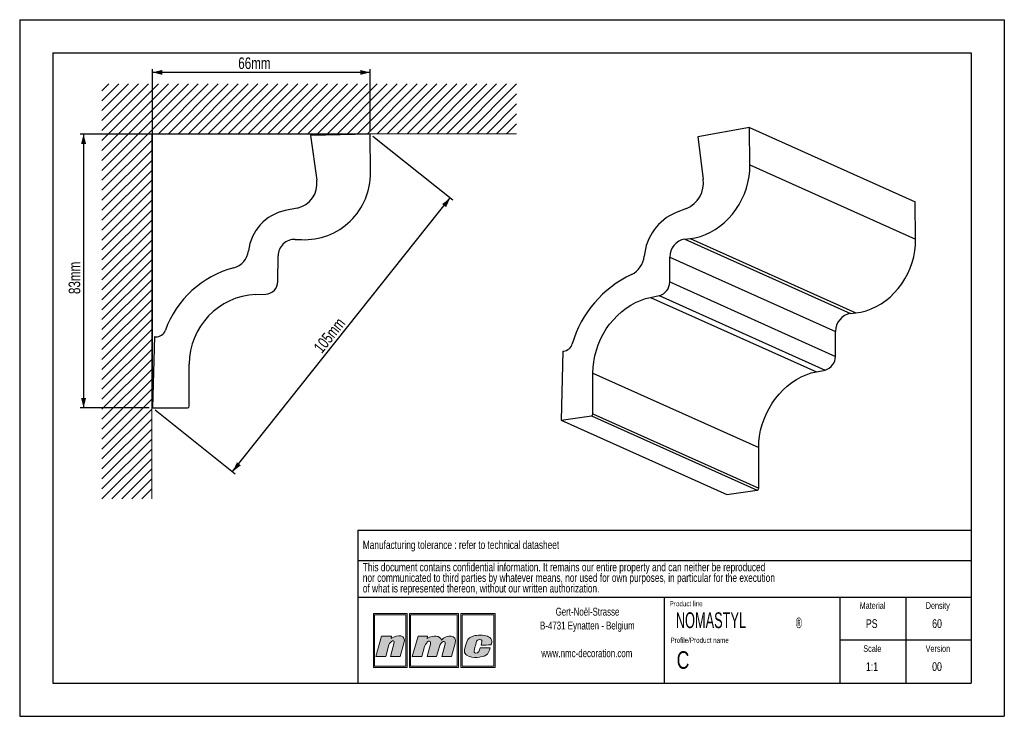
# Model space of a CAD drawing. Header units: millimetres. Extents: x 0 to 297, y 0 to 210.
import ezdxf
from ezdxf.lldxf.tags import DXFTag

# ---------------------------------------------------------------- set-up
doc = ezdxf.new("R2010")
doc.units = ezdxf.units.MM
doc.layers.add('1', color=7, linetype='Continuous', lineweight=25)
for name, color, linetype in [('2', 7, 'Continuous'), ('4', 11, 'PHANTOM'), ('5', 136, 'PHANTOM')]:
    doc.layers.add(name, color=color, linetype=linetype)
doc.styles.add('SLDTEXTSTYLE0', font='TXT', dxfattribs={"width": 0.70989})
doc.styles.add('SLDTEXTSTYLE1', font='TXT', dxfattribs={"width": 0.75})
doc.styles.add('SLDTEXTSTYLE3', font='TXT', dxfattribs={"width": 0.605})
tags = doc.linetypes.add('PHANTOM', pattern=[12.7, 6.35, -1.27, 1.27, -1.27, 1.27, -1.27]).pattern_tags.tags
tags[14:15] = [DXFTag(74, 4), DXFTag(75, 0), DXFTag(340, '0'), DXFTag(46, 1.0), DXFTag(50, 0.0), DXFTag(44, 0.0), DXFTag(45, 0.0)]
tags[12:13] = [DXFTag(74, 4), DXFTag(75, 0), DXFTag(340, '0'), DXFTag(46, 1.0), DXFTag(50, 0.0), DXFTag(44, 0.0), DXFTag(45, 0.0)]
tags[10:11] = [DXFTag(74, 4), DXFTag(75, 0), DXFTag(340, '0'), DXFTag(46, 1.0), DXFTag(50, 0.0), DXFTag(44, 0.0), DXFTag(45, 0.0)]
tags[8:9] = [DXFTag(74, 4), DXFTag(75, 0), DXFTag(340, '0'), DXFTag(46, 1.0), DXFTag(50, 0.0), DXFTag(44, 0.0), DXFTag(45, 0.0)]
tags[6:7] = [DXFTag(74, 4), DXFTag(75, 0), DXFTag(340, '0'), DXFTag(46, 1.0), DXFTag(50, 0.0), DXFTag(44, 0.0), DXFTag(45, 0.0)]
tags[4:5] = [DXFTag(74, 4), DXFTag(75, 0), DXFTag(340, '0'), DXFTag(46, 1.0), DXFTag(50, 0.0), DXFTag(44, 0.0), DXFTag(45, 0.0)]
doc.dimstyles.new('SLDDIMSTYLE0', dxfattribs={"dimtxt": 3.5, "dimasz": 3, "dimexe": 0, "dimexo": 0.0625, "dimgap": 0.875, "dimtad": 1, "dimdec": 0, "dimrnd": 1e-09, "dimzin": 12, "dimdsep": 46, "dimtxsty": 'SLDTEXTSTYLE1', "dimsah": 1, "dimcen": 0.09, "dimadec": 0, "dimazin": 3, "dimtfac": 1, "dimtdec": 0, "dimtofl": 0, "dimtmove": 0, "dimatfit": 3, "dimfxl": 1, "dimfrac": 2, "dimtolj": 1, "dimtzin": 12, "dimarcsym": 0})

# ---------------------------------------------------------------- blocks, each defined once
blk = doc.blocks.new('SW_NOTE_0')
at = {"layer": '2', "color": 0, "char_height": 2.5, "attachment_point": 1, "style": 'SLDTEXTSTYLE1'}
for s, insert in [('This document contains confidential information. It remains our entire property and can neither be reproduced', (0, 3.22)), ('nor communicated to third parties by whatever means, nor used for own purposes, in particular for the execution', (0, 0.03)), ('of what is represented thereon, without our written authorization.', (0, -3.17))]:
    blk.add_mtext(s, dxfattribs=dict(at, insert=insert))
blk = doc.blocks.new('SW_NOTE_1')
at = {"layer": '2', "color": 0, "char_height": 2.3813, "attachment_point": 2, "style": 'SLDTEXTSTYLE1'}
for s, insert in [('Gert-Noël-Strasse', (13.02, 3.07)), ('B-4731 Eynatten - Belgium', (12.97, -1.11)), ('www.nmc-decoration.com', (12.81, -9.46))]:
    blk.add_mtext(s, dxfattribs=dict(at, insert=insert))
blk = doc.blocks.new('SW_NOTE_2')
at = {"layer": '2', "color": 0, "attachment_point": 1, "style": 'SLDTEXTSTYLE3'}
for s, insert, char_height in [('NOMASTYL', (0, 6.14), 4.763), ('®', (36.17, 4.54), 3.17)]:
    blk.add_mtext(s, dxfattribs=dict(at, insert=insert, char_height=char_height))
blk = doc.blocks.new('_D')
at = {"layer": '5'}
for p, q in [((40.06, 93.98), (40.06, 195.11)), ((105.71, 194.11), (40.06, 194.11)), ((105.71, 176.53), (105.71, 195.11))]:
    blk.add_line(p, q, dxfattribs=at)
for points in [[(40.06, 194.11), (43.06, 193.36), (43.06, 194.86)], [(105.71, 194.11), (102.71, 194.86), (102.71, 193.36)]]:
    blk.add_solid(points, dxfattribs=at)
at = {"layer": '5', "insert": (65.93, 198.63), "char_height": 3.5, "attachment_point": 1, "style": 'SLDTEXTSTYLE1'}
blk.add_mtext('66mm', dxfattribs=at)
blk = doc.blocks.new('_D_1')
at = {"layer": '5'}
for p, q in [((104.71, 175.53), (18.27, 175.53)), ((19.27, 175.53), (19.27, 92.98)), ((39.06, 92.98), (18.27, 92.98))]:
    blk.add_line(p, q, dxfattribs=at)
for points in [[(19.27, 175.53), (18.52, 172.53), (20.02, 172.53)], [(19.27, 92.98), (20.02, 95.98), (18.52, 95.98)]]:
    blk.add_solid(points, dxfattribs=at)
at = {"layer": '5', "insert": (14.76, 127.29), "char_height": 3.5, "attachment_point": 1, "rotation": 90, "style": 'SLDTEXTSTYLE1'}
blk.add_mtext('83mm', dxfattribs=at)
blk = doc.blocks.new('_D_2')
at = {"layer": '5'}
for p, q in [((106.5, 174.91), (130.67, 155.68)), ((64.24, 73.75), (129.89, 156.3)), ((40.85, 92.36), (65.02, 73.13))]:
    blk.add_line(p, q, dxfattribs=at)
for points in [[(129.89, 156.3), (127.44, 154.42), (128.61, 153.49)], [(64.24, 73.75), (66.69, 75.64), (65.52, 76.57)]]:
    blk.add_solid(points, dxfattribs=at)
at = {"layer": '5', "insert": (88.4, 111.38), "char_height": 3.5, "attachment_point": 1, "rotation": 51.5056, "style": 'SLDTEXTSTYLE1'}
blk.add_mtext('105mm', dxfattribs=at)

msp = doc.modelspace()

# ---------------------------------------------------------------- hatches: boundary and pattern name
at = {"layer": '4'}
h = msp.add_hatch(color=11, dxfattribs=at)
h.paths.add_polyline_path([(106.68, 30.96), (106.68, 14.75), (116.87, 14.75), (116.87, 30.96)], flags=0)
h.paths.add_polyline_path([(116.49, 15.13), (107.06, 15.13), (107.06, 30.58), (116.49, 30.58)], flags=0)
h = msp.add_hatch(color=11, dxfattribs=at)
h.paths.add_polyline_path([(117.56, 14.75), (132.37, 14.75), (132.37, 30.96), (117.56, 30.96)], flags=0)
h.paths.add_polyline_path([(131.99, 15.13), (117.93, 15.13), (117.93, 30.58), (131.99, 30.58)], flags=0)
h = msp.add_hatch(color=11, dxfattribs=at)
h.paths.add_polyline_path([(133.06, 14.75), (143.42, 14.75), (143.42, 30.96), (133.06, 30.96)], flags=0)
h.paths.add_polyline_path([(133.43, 15.13), (133.43, 30.58), (143.05, 30.58), (143.05, 15.13)], flags=0)
h = msp.add_hatch(color=11, dxfattribs=at)
edge = h.paths.add_edge_path(flags=0)
edge.add_line((112.11, 24.18), (112.01, 23.45))
edge.add_spline(control_points=[(112.01, 23.45), (114.01, 24.83), (116.69, 24.62), (115.92, 22.08)], knot_values=[3, 3, 3, 3, 4, 4, 4, 4], weights=[1, 1, 1, 1], degree=3, periodic=0)
edge.add_line((115.92, 22.08), (114.74, 18.04))
edge.add_line((114.74, 18.04), (111.86, 18.04))
edge.add_line((111.86, 18.04), (112.9, 21.86))
edge.add_spline(control_points=[(112.9, 21.86), (113.35, 23.46), (111.69, 22.69), (111.37, 21.5)], knot_values=[7, 7, 7, 7, 8, 8, 8, 8], weights=[1, 1, 1, 1], degree=3, periodic=0)
edge.add_line((111.37, 21.5), (110.41, 18.02))
edge.add_line((110.41, 18.02), (107.46, 18.02))
edge.add_line((107.46, 18.02), (109.17, 24.18))
edge.add_line((109.17, 24.18), (112.11, 24.18))
h = msp.add_hatch(color=11, dxfattribs=at)
edge = h.paths.add_edge_path(flags=0)
edge.add_spline(control_points=[(127.21, 22.99), (126.81, 24.29), (124.9, 24.64), (122.93, 23.47)], knot_values=[10, 10, 10, 10, 11, 11, 11, 11], weights=[1, 1, 1, 1], degree=3, periodic=0)
edge.add_line((122.93, 23.47), (123, 24.16))
edge.add_line((123, 24.16), (120.19, 24.16))
edge.add_line((120.19, 24.16), (118.43, 18.04))
edge.add_line((118.43, 18.04), (121.29, 18.04))
edge.add_line((121.29, 18.04), (122.14, 21.01))
edge.add_spline(control_points=[(122.14, 21.01), (122.62, 22.76), (124.29, 23.26), (123.89, 21.78)], knot_values=[1, 1, 1, 1, 2, 2, 2, 2], weights=[1, 1, 1, 1], degree=3, periodic=0)
edge.add_line((123.89, 21.78), (122.87, 18.04))
edge.add_line((122.87, 18.04), (125.77, 18.04))
edge.add_line((125.77, 18.04), (126.61, 21.03))
edge.add_spline(control_points=[(126.61, 21.03), (127.08, 22.79), (128.67, 22.98), (128.34, 21.78)], knot_values=[5, 5, 5, 5, 6, 6, 6, 6], weights=[1, 1, 1, 1], degree=3, periodic=0)
edge.add_line((128.34, 21.78), (127.32, 18.04))
edge.add_line((127.32, 18.04), (130.25, 18.04))
edge.add_line((130.25, 18.04), (131.38, 22.06))
edge.add_spline(control_points=[(131.38, 22.06), (132.09, 24.58), (128.84, 24.76), (127.21, 22.99)], knot_values=[9, 9, 9, 9, 10, 10, 10, 10], weights=[1, 1, 1, 1], degree=3, periodic=0)
h = msp.add_hatch(color=11, dxfattribs=at)
edge = h.paths.add_edge_path(flags=0)
edge.add_spline(control_points=[(134.89, 18.39), (133.85, 18.98), (133.99, 19.85), (134.84, 22.43)], knot_values=[12, 12, 12, 12, 13, 13, 13, 13], weights=[1, 1, 1, 1], degree=3, periodic=0)
edge.add_spline(control_points=[(134.84, 22.43), (135.19, 23.49), (135.98, 23.97), (136.94, 24.25)], knot_values=[13, 13, 13, 13, 14, 14, 14, 14], weights=[1, 1, 1, 1], degree=3, periodic=0)
edge.add_spline(control_points=[(136.94, 24.25), (137.88, 24.52), (139.96, 24.52), (141.09, 24.14)], knot_values=[14, 14, 14, 14, 15, 15, 15, 15], weights=[1, 1, 1, 1], degree=3, periodic=0)
edge.add_spline(control_points=[(141.09, 24.14), (141.53, 23.99), (142.16, 23.59), (142.35, 23.1)], knot_values=[15, 15, 15, 15, 16, 16, 16, 16], weights=[1, 1, 1, 1], degree=3, periodic=0)
edge.add_spline(control_points=[(142.35, 23.1), (142.56, 22.46), (142.3, 21.95), (142.14, 21.5)], knot_values=[0, 0, 0, 0, 1, 1, 1, 1], weights=[1, 1, 1, 1], degree=3, periodic=0)
edge.add_spline(control_points=[(142.14, 21.5), (141.24, 21.49), (140.31, 21.49), (139.18, 21.49)], knot_values=[1, 1, 1, 1, 2, 2, 2, 2], weights=[1, 1, 1, 1], degree=3, periodic=0)
edge.add_spline(control_points=[(139.18, 21.49), (139.36, 22.3), (139.62, 22.81), (139.16, 23.09)], knot_values=[2, 2, 2, 2, 3, 3, 3, 3], weights=[1, 1, 1, 1], degree=3, periodic=0)
edge.add_spline(control_points=[(139.16, 23.09), (138.93, 23.2), (138.56, 23.18), (138.35, 23.09)], knot_values=[3, 3, 3, 3, 4, 4, 4, 4], weights=[1, 1, 1, 1], degree=3, periodic=0)
edge.add_spline(control_points=[(138.35, 23.09), (137.95, 22.9), (137.85, 22.71), (137.71, 22.22)], knot_values=[4, 4, 4, 4, 5, 5, 5, 5], weights=[1, 1, 1, 1], degree=3, periodic=0)
edge.add_spline(control_points=[(137.71, 22.22), (137.46, 21.3), (137.43, 21.26), (137.16, 20.2)], knot_values=[5, 5, 5, 5, 6, 6, 6, 6], weights=[1, 1, 1, 1], degree=3, periodic=0)
edge.add_spline(control_points=[(137.16, 20.2), (136.89, 19.31), (137.12, 19.11), (137.5, 19.05)], knot_values=[6, 6, 6, 6, 7, 7, 7, 7], weights=[1, 1, 1, 1], degree=3, periodic=0)
edge.add_spline(control_points=[(137.5, 19.05), (138.56, 18.92), (138.63, 19.81), (138.88, 20.64)], knot_values=[7, 7, 7, 7, 8, 8, 8, 8], weights=[1, 1, 1, 1], degree=3, periodic=0)
edge.add_line((138.88, 20.64), (138.93, 20.64))
edge.add_line((138.93, 20.64), (141.88, 20.64))
edge.add_spline(control_points=[(141.88, 20.64), (141.66, 19.75), (141.37, 18.75), (140.63, 18.38)], knot_values=[10, 10, 10, 10, 11, 11, 11, 11], weights=[1, 1, 1, 1], degree=3, periodic=0)
edge.add_spline(control_points=[(140.63, 18.38), (139.27, 17.79), (136.78, 17.34), (134.89, 18.39)], knot_values=[11, 11, 11, 11, 12, 12, 12, 12], weights=[1, 1, 1, 1], degree=3, periodic=0)

# ---------------------------------------------------------------- linework, layer by layer
at = {"color": 8, "linetype": 'Continuous', "lineweight": 18}
for p, q in [((53.87, 190.64), (24.81, 161.58)), ((50.87, 190.64), (24.81, 164.58)), ((47.87, 190.64), (24.81, 167.58)), ((44.87, 190.64), (24.81, 170.58)), ((41.87, 190.64), (24.81, 173.58)), ((38.87, 190.64), (24.81, 176.58)), ((35.87, 190.64), (24.81, 179.58)), ((32.87, 190.64), (24.81, 182.58)), ((29.87, 190.64), (24.81, 185.58)), ((26.87, 190.64), (24.81, 188.58)), ((56.87, 190.64), (41.87, 175.64)), ((59.87, 190.64), (44.87, 175.64)), ((62.87, 190.64), (47.87, 175.64)), ((65.87, 190.64), (50.87, 175.64)), ((68.87, 190.64), (53.87, 175.64)), ((71.87, 190.64), (56.87, 175.64)), ((74.87, 190.64), (59.87, 175.64)), ((77.87, 190.64), (62.87, 175.64)), ((80.87, 190.64), (65.87, 175.64)), ((83.87, 190.64), (68.87, 175.64)), ((86.87, 190.64), (71.87, 175.64)), ((89.87, 190.64), (74.87, 175.64)), ((92.87, 190.64), (77.87, 175.64)), ((95.87, 190.64), (80.87, 175.64)), ((98.87, 190.64), (83.87, 175.64)), ((101.87, 190.64), (86.87, 175.64)), ((104.87, 190.64), (89.87, 175.64)), ((107.87, 190.64), (92.87, 175.64)), ((110.87, 190.64), (95.87, 175.64)), ((113.87, 190.64), (98.87, 175.64)), ((116.87, 190.64), (101.87, 175.64)), ((119.87, 190.64), (104.87, 175.64)), ((122.87, 190.64), (107.87, 175.64)), ((125.87, 190.64), (110.87, 175.64)), ((128.87, 190.64), (113.87, 175.64)), ((131.87, 190.64), (116.87, 175.64)), ((134.87, 190.64), (119.87, 175.64)), ((137.87, 190.64), (122.87, 175.64)), ((140.87, 190.64), (125.87, 175.64)), ((143.87, 190.64), (128.87, 175.64)), ((146.87, 190.64), (131.87, 175.64)), ((149.87, 190.64), (134.87, 175.64)), ((149.87, 187.64), (137.87, 175.64)), ((149.87, 184.64), (140.87, 175.64)), ((149.87, 181.64), (143.87, 175.64)), ((149.87, 178.64), (146.87, 175.64)), ((149.87, 175.64), (39.81, 175.64)), ((39.81, 175.64), (39.81, 65.58)), ((39.81, 173.58), (24.81, 158.58)), ((39.81, 170.58), (24.81, 155.58)), ((39.81, 167.58), (24.81, 152.58)), ((39.81, 164.58), (24.81, 149.58)), ((39.81, 161.58), (24.81, 146.58)), ((39.81, 158.58), (24.81, 143.58)), ((39.81, 155.58), (24.81, 140.58)), ((39.81, 152.58), (24.81, 137.58)), ((39.81, 149.58), (24.81, 134.58)), ((39.81, 146.58), (24.81, 131.58)), ((39.81, 143.58), (24.81, 128.58)), ((39.81, 140.58), (24.81, 125.58)), ((39.81, 137.58), (24.81, 122.58)), ((39.81, 134.58), (24.81, 119.58)), ((39.81, 131.58), (24.81, 116.58)), ((39.81, 128.58), (24.81, 113.58)), ((39.81, 125.58), (24.81, 110.58)), ((39.81, 122.58), (24.81, 107.58)), ((39.81, 119.58), (24.81, 104.58)), ((39.81, 116.58), (24.81, 101.58)), ((39.81, 113.58), (24.81, 98.58)), ((39.81, 110.58), (24.81, 95.58)), ((39.81, 107.58), (24.81, 92.58)), ((39.81, 104.58), (24.81, 89.58)), ((39.81, 101.58), (24.81, 86.58)), ((39.81, 98.58), (24.81, 83.58)), ((39.81, 95.58), (24.81, 80.58)), ((39.81, 92.58), (24.81, 77.58)), ((39.81, 89.58), (24.81, 74.58)), ((39.81, 86.58), (24.81, 71.58)), ((39.81, 83.58), (24.81, 68.58)), ((39.81, 80.58), (24.81, 65.58)), ((39.81, 77.58), (27.81, 65.58)), ((39.81, 74.58), (30.81, 65.58)), ((39.81, 71.58), (33.81, 65.58)), ((39.81, 68.58), (36.81, 65.58))]:
    msp.add_line(p, q, dxfattribs=at)
at = {"color": 7, "linetype": 'Continuous', "lineweight": 25}
for p, q in [((105.71, 175.53), (87.72, 175.06)), ((105.82, 163.85), (105.71, 175.53)), ((220.16, 177.47), (204.58, 174.69)), ((220.25, 166.2), (220.16, 177.47)), ((220.16, 177.47), (270.16, 155.06)), ((87.72, 175.06), (89.6, 161.61)), ((204.58, 174.69), (206.21, 161.94)), ((220.25, 166.2), (270.25, 143.79)), ((270.25, 143.79), (270.16, 155.06)), ((83.69, 153.23), (80.09, 152.48)), ((201.09, 153.08), (197.97, 151.89)), ((83.14, 143.77), (84.98, 143.69)), ((200.62, 143.87), (202.21, 144.03)), ((200.62, 143.87), (250.62, 121.46)), ((202.21, 144.03), (252.21, 121.62)), ((77.89, 131.07), (77.93, 138.8)), ((196.07, 130.93), (196.11, 138.4)), ((196.11, 138.4), (246.11, 115.98)), ((196.07, 130.93), (246.07, 108.51)), ((71.24, 127.16), (74.26, 127.3)), ((190.31, 126.29), (192.92, 126.81)), ((190.31, 126.29), (240.31, 103.88)), ((192.92, 126.81), (242.92, 104.39)), ((250.62, 121.46), (252.21, 121.62)), ((246.07, 108.51), (246.11, 115.98)), ((40.63, 114.47), (40.06, 92.98)), ((163.8, 110.07), (163.31, 89.24)), ((51.16, 93.48), (51.16, 106.18)), ((240.31, 103.88), (242.92, 104.39)), ((172.92, 91.16), (172.92, 103.43)), ((172.92, 103.43), (222.92, 81.01)), ((40.06, 92.98), (50.66, 92.98)), ((163.31, 89.24), (172.48, 90.61)), ((163.31, 89.24), (213.31, 66.82)), ((172.48, 90.61), (222.48, 68.19)), ((172.92, 91.16), (222.92, 68.74)), ((222.92, 68.74), (222.92, 81.01)), ((213.31, 66.82), (222.48, 68.19))]:
    msp.add_line(p, q, dxfattribs=at)
at = {"color": 7, "linetype": 'Continuous', "lineweight": 25, "flags": 128}
for points in [[(202.21, 144.03), (203.77, 144.27), (205.32, 144.67), (206.85, 145.21), (208.36, 145.91), (209.81, 146.74), (211.22, 147.72), (212.55, 148.82), (213.81, 150.03), (214.98, 151.36), (216.05, 152.79), (217.01, 154.3), (217.86, 155.88), (218.59, 157.53), (219.2, 159.22), (219.67, 160.95), (220, 162.7), (220.2, 164.46), (220.25, 166.2)], [(252.21, 121.62), (253.77, 121.86), (255.32, 122.25), (256.85, 122.8), (258.36, 123.49), (259.81, 124.33), (261.22, 125.3), (262.55, 126.4), (263.81, 127.62), (264.98, 128.95), (266.05, 130.37), (267.01, 131.88), (267.86, 133.47), (268.59, 135.11), (269.2, 136.81), (269.67, 138.54), (270, 140.29), (270.2, 142.04), (270.25, 143.79)], [(172.92, 103.43), (172.98, 105.16), (173.18, 106.89), (173.5, 108.62), (173.95, 110.33), (174.53, 112.02), (175.22, 113.66), (176.03, 115.24), (176.95, 116.76), (177.96, 118.21), (179.08, 119.56), (180.28, 120.83), (181.55, 121.98), (182.9, 123.02), (184.3, 123.94), (185.76, 124.73), (187.25, 125.39), (188.77, 125.91), (190.31, 126.29)], [(222.92, 81.01), (222.98, 82.74), (223.18, 84.48), (223.5, 86.21), (223.95, 87.92), (224.53, 89.6), (225.22, 91.24), (226.03, 92.83), (226.95, 94.35), (227.96, 95.79), (229.08, 97.15), (230.28, 98.41), (231.55, 99.57), (232.9, 100.61), (234.3, 101.53), (235.76, 102.32), (237.25, 102.98), (238.77, 103.5), (240.31, 103.88)]]:
    msp.add_lwpolyline(points, dxfattribs=at)
at = {"color": 7, "linetype": 'Continuous', "lineweight": 25}
for centre, radius, start, end in [((85.82, 163.68), 20, 267.6004, 0.5056), ((82.17, 160.57), 7.5, 281.7288, 7.9372), ((197.79, 160.89), 8.48, 292.9301, 7.0822), ((82.93, 138.77), 14, 101.7288, 173.5652), ((204.12, 137.34), 15.79, 112.9133, 174.9491), ((82.93, 138.77), 5, 87.6004, 179.6863), ((201.54, 138.51), 5.44, 99.8036, 181.2002), ((63.06, 141.02), 6, 284.6357, 353.5652), ((181.6, 139.35), 6.82, 295.5352, 354.799), ((72.16, 106.18), 30, 104.6357, 160.1502), ((74.09, 131.09), 3.8, 272.5092, 359.6863), ((198.84, 102.87), 33.53, 115.2382, 163.6064), ((191.86, 130.88), 4.21, 284.5843, 0.6334), ((72.16, 106.18), 21, 92.5092, 180), ((251.54, 116.1), 5.44, 99.8036, 181.2002), ((41.12, 117.39), 3, 267.3117, 340.1502), ((41.02, 115.39), 1, 246.6191, 267.3117), ((164.03, 110.77), 0.733, 251.7918, 275.7917), ((163.62, 113.16), 3.16, 278.7996, 344.8033), ((241.86, 108.47), 4.21, 284.5843, 0.6334), ((50.66, 93.48), 0.5, 270, 0), ((172.37, 91.15), 0.55, 282.2489, 1.0879), ((222.37, 68.73), 0.55, 282.2489, 1.0879)]:
    msp.add_arc(centre, radius, start, end, dxfattribs=at)
at = {"layer": '1', "linetype": 'Continuous'}
for p, q in [((102, 56.09), (287, 56.09)), ((102, 56.09), (102, 10)), ((194.5, 10), (194.5, 35.94)), ((247.5, 10), (247.5, 35.94))]:
    msp.add_line(p, q, dxfattribs=at)
at = {"layer": '1'}
for p, q in [((102, 46.94), (287, 46.94)), ((102, 35.94), (287, 35.94))]:
    msp.add_line(p, q, dxfattribs=at)
at = {"layer": '2', "linetype": 'Continuous'}
for p, q in [((0, 210), (297, 210)), ((0, 210), (0, 0)), ((297, 210), (297, 0)), ((10, 200), (287, 200)), ((10, 200), (10, 10)), ((287, 200), (287, 10)), ((267.25, 35.94), (267.25, 10)), ((287, 22.97), (247.5, 22.97)), ((10, 10), (287, 10)), ((0, 0), (297, 0))]:
    msp.add_line(p, q, dxfattribs=at)
at = {"layer": '5', "color": 11, "linetype": 'Continuous', "lineweight": 18}
for p, q in [((116.87, 30.96), (106.68, 30.96)), ((106.68, 30.96), (106.68, 14.75)), ((116.49, 30.58), (107.06, 30.58)), ((107.06, 30.58), (107.06, 15.13)), ((116.49, 15.13), (116.49, 30.58)), ((116.87, 14.75), (116.87, 30.96)), ((132.37, 30.96), (117.56, 30.96)), ((117.56, 30.96), (117.56, 14.75)), ((131.99, 30.58), (117.93, 30.58)), ((117.93, 30.58), (117.93, 15.13)), ((131.99, 15.13), (131.99, 30.58)), ((132.37, 14.75), (132.37, 30.96)), ((143.42, 30.96), (133.06, 30.96)), ((133.06, 30.96), (133.06, 14.75)), ((133.43, 30.58), (133.43, 15.13)), ((143.05, 30.58), (133.43, 30.58)), ((143.05, 15.13), (143.05, 30.58)), ((143.42, 14.75), (143.42, 30.96)), ((107.46, 18.02), (109.17, 24.18)), ((109.17, 24.18), (112.11, 24.18)), ((112.11, 24.18), (112.01, 23.45)), ((120.19, 24.16), (118.43, 18.04)), ((123, 24.16), (120.19, 24.16)), ((122.93, 23.47), (123, 24.16)), ((111.37, 21.5), (110.41, 18.02)), ((111.86, 18.04), (112.9, 21.86)), ((115.92, 22.08), (114.74, 18.04)), ((121.29, 18.04), (122.14, 21.01)), ((123.89, 21.78), (122.87, 18.04)), ((125.77, 18.04), (126.61, 21.03)), ((128.34, 21.78), (127.32, 18.04)), ((130.25, 18.04), (131.38, 22.06)), ((110.41, 18.02), (107.46, 18.02)), ((114.74, 18.04), (111.86, 18.04)), ((118.43, 18.04), (121.29, 18.04)), ((122.87, 18.04), (125.77, 18.04)), ((127.32, 18.04), (130.25, 18.04)), ((138.88, 20.64), (138.93, 20.64)), ((138.93, 20.64), (141.88, 20.64)), ((107.06, 15.13), (116.49, 15.13)), ((117.93, 15.13), (131.99, 15.13)), ((133.43, 15.13), (143.05, 15.13)), ((106.68, 14.75), (116.87, 14.75)), ((117.56, 14.75), (132.37, 14.75)), ((133.06, 14.75), (143.42, 14.75))]:
    msp.add_line(p, q, dxfattribs=at)
for points in [[(112.01, 23.45), (114.01, 24.83), (116.69, 24.62), (115.92, 22.08)], [(127.21, 22.99), (126.81, 24.29), (124.9, 24.64), (122.93, 23.47)], [(131.38, 22.06), (132.09, 24.58), (128.84, 24.76), (127.21, 22.99)], [(134.84, 22.43), (135.19, 23.49), (135.98, 23.97), (136.94, 24.25)], [(136.94, 24.25), (137.88, 24.52), (139.96, 24.52), (141.09, 24.14)], [(141.09, 24.14), (141.53, 23.99), (142.16, 23.59), (142.35, 23.1)], [(112.9, 21.86), (113.35, 23.46), (111.69, 22.69), (111.37, 21.5)], [(122.14, 21.01), (122.62, 22.76), (124.29, 23.26), (123.89, 21.78)], [(126.61, 21.03), (127.08, 22.79), (128.67, 22.98), (128.34, 21.78)], [(134.89, 18.39), (133.85, 18.98), (133.99, 19.85), (134.84, 22.43)], [(137.71, 22.22), (137.46, 21.3), (137.43, 21.26), (137.16, 20.2)], [(138.35, 23.09), (137.95, 22.9), (137.85, 22.71), (137.71, 22.22)], [(139.16, 23.09), (138.93, 23.2), (138.56, 23.18), (138.35, 23.09)], [(139.18, 21.49), (139.36, 22.3), (139.62, 22.81), (139.16, 23.09)], [(142.14, 21.5), (141.24, 21.49), (140.31, 21.49), (139.18, 21.49)], [(142.35, 23.1), (142.56, 22.46), (142.3, 21.95), (142.14, 21.5)], [(140.63, 18.38), (139.27, 17.79), (136.78, 17.34), (134.89, 18.39)], [(137.16, 20.2), (136.89, 19.31), (137.12, 19.11), (137.5, 19.05)], [(137.5, 19.05), (138.56, 18.92), (138.63, 19.81), (138.88, 20.64)], [(141.88, 20.64), (141.66, 19.75), (141.37, 18.75), (140.63, 18.38)]]:
    msp.add_open_spline(points, degree=3, dxfattribs=at)

# ---------------------------------------------------------------- block references
at = {"layer": '2'}
for name, p in [('SW_NOTE_0', (103.5, 43)), ('SW_NOTE_1', (158.26, 29.66)), ('SW_NOTE_2', (197.91, 25.21))]:
    msp.add_blockref(name, p, dxfattribs=at)

# ---------------------------------------------------------------- texts
at = {"layer": '2', "style": 'SLDTEXTSTYLE1'}
for s, insert, char_height, attachment_point in [('PS', (257.01, 29.26), 2.646, 2), ('60', (276.71, 29.26), 2.646, 2), ('C', (198.16, 19.61), 5.29, 1), ('1:1', (257.09, 16.3), 2.646, 2), ('00', (276.7, 16.3), 2.646, 2)]:
    msp.add_mtext(s, dxfattribs=dict(at, insert=insert, char_height=char_height, attachment_point=attachment_point))
at = {"layer": '4'}
for s, insert, char_height, attachment_point, style in [('Manufacturing tolerance : refer to technical datasheet', (103.5, 52.94), 2.5, 1, 'SLDTEXTSTYLE1'), ('Product line', (196.06, 34.75), 1.5875, 1, 'SLDTEXTSTYLE0'), ('Material', (257.24, 34.39), 2, 2, 'SLDTEXTSTYLE1'), ('Density', (276.94, 34.39), 2, 2, 'SLDTEXTSTYLE1'), ('Profile/Product name', (196.3, 23.73), 1.5875, 1, 'SLDTEXTSTYLE0'), ('Scale', (257.2, 21.42), 2, 2, 'SLDTEXTSTYLE1'), ('Version', (276.97, 21.42), 2, 2, 'SLDTEXTSTYLE1')]:
    msp.add_mtext(s, dxfattribs=dict(at, insert=insert, char_height=char_height, attachment_point=attachment_point, style=style))

# ---------------------------------------------------------------- dimensions: what is measured, and where the dimension line sits
at = {"layer": '5'}
dim = msp.add_linear_dim(base=(40.06, 194.11), p1=(105.71, 175.53), p2=(40.06, 92.98), dimstyle='SLDDIMSTYLE0', dxfattribs=at)
dim.commit()
dim.dimension.update_dxf_attribs({"geometry": '_D', "text_midpoint": (72.89, 194.11)})
for base, p1, p2, angle, picture, middle in [((19.27, 92.98), (105.71, 175.53), (40.06, 92.98), 90, '_D_1', (19.27, 134.26)), ((129.89, 156.3), (40.06, 92.98), (105.71, 175.53), 51.5056, '_D_2', (97.07, 115.03))]:
    dim = msp.add_linear_dim(base=base, p1=p1, p2=p2, angle=angle, dimstyle='SLDDIMSTYLE0', dxfattribs=at)
    dim.commit()
    dim.dimension.update_dxf_attribs({"geometry": picture, "text_midpoint": middle})

doc.saveas('drawing.dxf')
